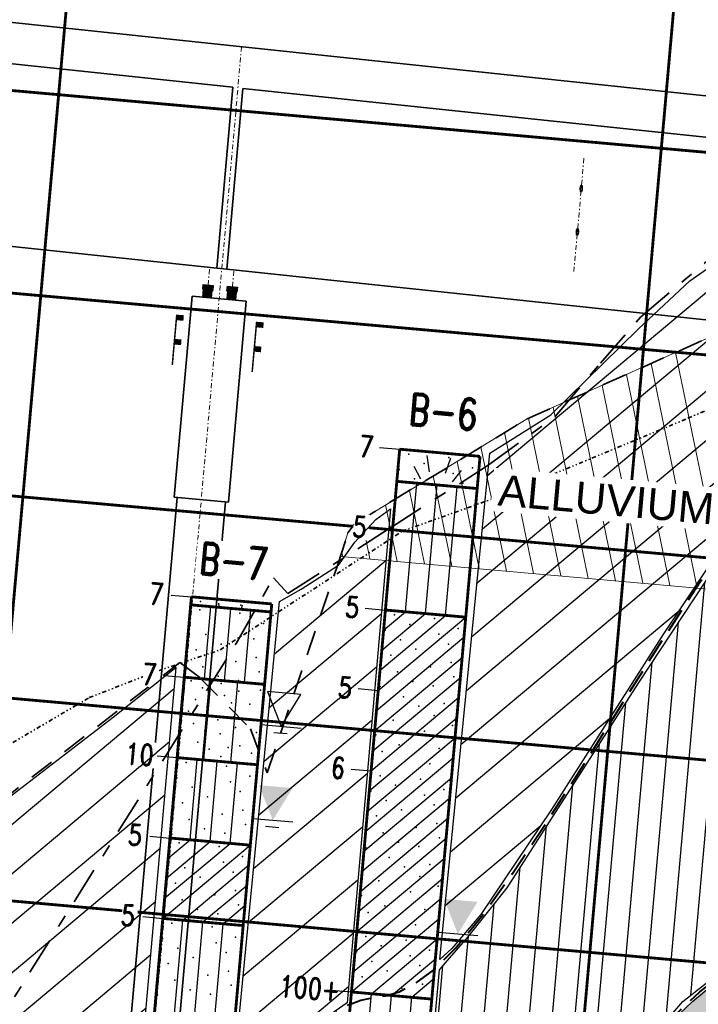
# Model space of a CAD drawing. Header units: feet. Extents: x 1584871 to 2197648, y 451737 to 1226340.
# Tile 25 of 40: x 2196296 to 2196352, y 454104 to 454185. Entities that reach past the tile are written whole.
import ezdxf
from ezdxf.enums import TextEntityAlignment as Align

# ---------------------------------------------------------------- set-up
doc = ezdxf.new("R2010")
doc.units = ezdxf.units.FT
doc.header["$LTSCALE"] = 0.5
doc.header["$MEASUREMENT"] = 0
for name, pattern in [('DASH', [0.12, 0.08, -0.04]), ('DASHED2', [0.375, 0.25, -0.125]), ('DGN Style 2', [6.864988, 4.118993, -2.745995]), ('DGN Style 4', [1.601, 0.8, -0.4, 0.001, -0.4]), ('DGN Style 6', [1.902, 0.7, -0.4, 0.001, -0.4, 0.001, -0.4]), ('DGN Style 7', [13.729977, 6.17849, -2.745995, 2.059497, -2.745995]), ('SOLID', [0])]:
    doc.linetypes.add(name, pattern=pattern)
for name, color, linetype in [('B-3', 55, 'SOLID'), ('B-6', 92, 'SOLID'), ('B-7', 7, 'SOLID')]:
    doc.layers.add(name, color=color, linetype=linetype)
for name, color, linetype, lineweight in [('BR_CENTER LINES', 254, 'DGN Style 4', 13), ('BR_CONCRETE', 91, 'Continuous', 35), ('BR_EXIST_GROUND_CL', 33, 'DGN Style 2', 35), ('BR_EXIST_GROUND_LT', 33, 'DGN Style 6', 35), ('BR_EXIST_GROUND_RT', 33, 'DGN Style 7', 35), ('BR_GRID LINES', 253, 'DASHED2', 25), ('BR_GROUND LINES', 33, 'Continuous', 13), ('BR_PRESTRESSED BEAM', 93, 'Continuous', 35), ('BR_STRUCTURAL STEEL', 11, 'Continuous', 30), ('BR_TABLE LINES', 220, 'Continuous', 20), ('BR_TEXT', 141, 'Continuous', 20), ('strat', 7, 'Continuous', 30)]:
    doc.layers.add(name, color=color, linetype=linetype, lineweight=lineweight)
doc.layers.add('paper', color=1, linetype='Continuous', lineweight=30, plot=False)
doc.styles.add('Arial', font='arial.ttf', dxfattribs={"height": 0.0556})
doc.styles.add('ROMAND', font='romand', dxfattribs={"height": 1})
doc.styles.add('Style-ENGINEERING', font='ENGINEERING.shx')

# ---------------------------------------------------------------- blocks, each defined once
blk = doc.blocks.new('DGRFC_WTLEV2')
at = {"color": 7, "linetype": 'SOLID'}
for points in [[(-0.06, 0), (0.06, 0)], [(-0.02, -0.02), (0.02, -0.02)]]:
    blk.add_lwpolyline(points, dxfattribs=at)
at = {"color": 7}
blk.add_solid([(0, 0), (0.05, 0.1), (0, 0), (-0.05, 0.1)], dxfattribs=at)
blk = doc.blocks.new('DGRFC_WTLEV1')
at = {"color": 7, "linetype": 'SOLID'}
for points in [[(0, 0), (0.05, 0.1), (-0.05, 0.1), (0, 0)], [(-0.06, 0), (0.06, 0)], [(-0.02, -0.02), (0.02, -0.02)]]:
    blk.add_lwpolyline(points, dxfattribs=at)

msp = doc.modelspace()

# ---------------------------------------------------------------- hatches: boundary and pattern name
at = {"layer": 'strat', "lineweight": 25, "transparency": 33554602}
h = msp.add_hatch(dxfattribs=at)
h.set_pattern_fill('ANSI31', color=256, scale=15, angle=39.916700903)
h.set_pattern_definition([(84.9167009, (359759.485, -176921.1593), (-1.8676255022, 0.1661324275), [])])
h.paths.add_polyline_path([(2196330.9840973, 454106.4153474), (2196329.2598665, 454087.801266), (2196332.2254253, 454088.4339465), (2196333.6606845, 454088.8310427), (2196336.3118123, 454089.8634031), (2196339.275437, 454091.4583409), (2196341.8946497, 454093.4094365), (2196343.9686819, 454095.1843433), (2196346.5493537, 454098.3960449), (2196349.1639169, 454101.5222212), (2196351.1068267, 454103.8133164), (2196355.2526712, 454107.0508618), (2196360.0269561, 454110.125395), (2196363.8641549, 454151.8625313), (2196362.8662405, 454151.2569004), (2196361.3881753, 454149.7592255), (2196359.9460823, 454148.3651813), (2196356.6898943, 454144.109983), (2196347.436367, 454130.0921953), (2196336.5604641, 454113.2099278), (2196333.3310974, 454109.1352207), (2196331.6511836, 454107.206068)])

# ---------------------------------------------------------------- linework, layer by layer
at = {"layer": 'B-6'}
for points in [[(2196326.0566522, 454149.570461), (2196327.7167638, 454149.4227877)], [(2196330.185765, 454147.5562633), (2196329.9752495, 454148.8925073)], [(2196331.4929395, 454147.4399851), (2196331.9360112, 454148.71809)], [(2196329.4740387, 454146.9608151), (2196328.9076601, 454147.9993351)], [(2196332.0883876, 454146.7282588), (2196332.8291834, 454147.6505006)], [(2196328.1954892, 454135.994222), (2196329.1405981, 454146.6189359)], [(2196329.8556008, 454135.8465487), (2196330.8007097, 454146.4712627)], [(2196331.5157123, 454135.6988754), (2196332.4608212, 454146.3235894)], [(2196325.4659592, 454142.9300147), (2196327.1260707, 454142.7823415)], [(2196324.8752661, 454136.2895685), (2196326.5353776, 454136.1418952)], [(2196325.9446846, 454129.501449), (2196333.1758238, 454135.5512022)], [(2196326.0923578, 454131.1615606), (2196331.5157123, 454135.6988754)], [(2196326.2400311, 454132.8216721), (2196329.8556007, 454135.8465487)], [(2196326.3877044, 454134.4817837), (2196328.1954892, 454135.994222)], [(2196325.7970113, 454127.8413375), (2196333.0281506, 454133.8910906)], [(2196325.649338, 454126.1812259), (2196332.8804773, 454132.2309791)], [(2196325.5016648, 454124.5211144), (2196332.7328041, 454130.5708675)], [(2196324.284573, 454129.6491223), (2196325.9446846, 454129.501449)], [(2196325.3539915, 454122.8610028), (2196332.5851308, 454128.910756)], [(2196325.2063182, 454121.2008913), (2196332.4374575, 454127.2506444)], [(2196325.058645, 454119.5407797), (2196332.2897843, 454125.5905329)], [(2196324.9109717, 454117.8806682), (2196332.142111, 454123.9304213)], [(2196323.6938799, 454123.008676), (2196325.3539915, 454122.8610028)], [(2196324.7632984, 454116.2205566), (2196331.9944377, 454122.2703098)], [(2196324.6156252, 454114.5604451), (2196331.8467645, 454120.6101982)], [(2196324.4679519, 454112.9003335), (2196331.6990912, 454118.9500867)], [(2196324.3202786, 454111.240222), (2196331.5514179, 454117.2899751)], [(2196324.1726054, 454109.5801104), (2196331.4037447, 454115.6298636)], [(2196324.0249321, 454107.9199989), (2196331.2560714, 454113.969752)], [(2196323.8772588, 454106.2598873), (2196331.1083981, 454112.3096405)], [(2196323.7295855, 454104.5997758), (2196330.9607249, 454110.6495289)], [(2196325.3896969, 454104.4521024), (2196330.8130516, 454108.9894174)], [(2196327.0498085, 454104.3044291), (2196330.6653783, 454107.3293058)], [(2196328.70992, 454104.1567558), (2196330.517705, 454105.6691943)], [(2196322.069474, 454104.7474489), (2196323.7295855, 454104.5997756)], [(2196323.8834297, 454087.5189645), (2196325.3896971, 454104.4521024)], [(2196325.5435413, 454087.3712912), (2196327.0498086, 454104.3044291)], [(2196327.2036529, 454087.2236179), (2196328.7099202, 454104.1567558)]]:
    msp.add_lwpolyline(points, dxfattribs=at)
at = {"layer": 'B-6', "const_width": 0.2333333}
for points in [[(2196327.7167638, 454149.4227877), (2196327.4804866, 454146.7666092)], [(2196327.7167638, 454149.4227877), (2196334.35721, 454148.8320946)], [(2196334.1209328, 454146.1759161), (2196334.35721, 454148.8320946)], [(2196327.4804866, 454146.7666092), (2196326.5353776, 454136.1418952)], [(2196327.4804866, 454146.7666092), (2196334.1209328, 454146.1759161)], [(2196333.1758239, 454135.5512021), (2196334.1209328, 454146.1759161)], [(2196326.5353776, 454136.1418952), (2196323.7295855, 454104.5997756)], [(2196326.5353776, 454136.1418952), (2196333.1758239, 454135.5512021)], [(2196330.3700318, 454104.0090826), (2196333.1758239, 454135.5512021)], [(2196323.7295855, 454104.5997756), (2196322.2233182, 454087.6666377)], [(2196323.7295855, 454104.5997756), (2196330.3700318, 454104.0090826)], [(2196328.8637644, 454087.0759447), (2196330.3700318, 454104.0090826)]]:
    msp.add_lwpolyline(points, dxfattribs=at)
at = {"layer": 'B-6'}
for p in [(2196328.4674816, 454149.0213589), (2196329.7365015, 454148.2391757), (2196331.7877047, 454148.7260124), (2196327.6852983, 454147.752339), (2196333.7207692, 454147.8847599), (2196328.9543183, 454146.9701558), (2196332.131932, 454147.4176393), (2196332.938586, 454146.6157399), (2196327.2860954, 454135.7404665), (2196330.6063185, 454135.4451199), (2196326.5039122, 454134.4714465), (2196328.5551154, 454134.9582832), (2196332.5393831, 454134.6038674), (2196327.7729321, 454133.6892633), (2196330.9505458, 454134.1367468), (2196329.0419521, 454132.9070801), (2196331.7571999, 454133.3348475), (2196326.9907489, 454132.4202434), (2196330.2519027, 454131.4608522), (2196331.958159, 454131.7958371), (2196327.5366549, 454131.0330848), (2196332.1849673, 454130.6195997), (2196326.090427, 454129.8231342), (2196328.8056748, 454130.2509016), (2196330.4814927, 454129.8888724), (2196328.0234916, 454128.9818816), (2196329.2925115, 454128.1996984), (2196331.3833399, 454128.4092061), (2196330.5615315, 454127.4175152), (2196327.182239, 454127.0488171), (2196332.0747073, 454126.6136133), (2196325.7360112, 454125.8388664), (2196329.7793482, 454126.1484952), (2196327.6690757, 454124.9976139), (2196330.9892989, 454124.7022674), (2196326.2819172, 454124.4517079), (2196330.2071156, 454123.4332474), (2196326.1047093, 454122.459574), (2196327.3737292, 454121.6773908), (2196329.4249324, 454122.1642275), (2196325.322526, 454121.1905541), (2196329.7691597, 454120.8558544), (2196331.3579969, 454121.3229749), (2196326.591546, 454120.4083708), (2196330.5758137, 454120.053955), (2196325.8093627, 454119.1393509), (2196327.8605659, 454119.6261876), (2196329.0705165, 454118.1799597), (2196330.7767729, 454118.5149447), (2196326.3552687, 454117.7521923), (2196331.0035811, 454117.3387072), (2196324.9090409, 454116.5422417), (2196327.6242887, 454116.9700091), (2196329.3001065, 454116.6079799), (2196326.8421054, 454115.7009892), (2196328.1111254, 454114.9188059), (2196330.2019537, 454115.1283137), (2196329.3801453, 454114.1366227), (2196326.0008529, 454113.7679246), (2196330.8933211, 454113.3327209), (2196324.554625, 454112.557974), (2196328.5979621, 454112.8676028), (2196326.4876896, 454111.7167214), (2196325.100531, 454111.1708154), (2196329.8079127, 454111.4213749), (2196329.0257295, 454110.152355), (2196324.9233231, 454109.1786816), (2196326.1923431, 454108.3964983), (2196328.2435462, 454108.883335), (2196324.1411399, 454107.9096616), (2196330.1766108, 454108.0420825), (2196325.4101598, 454107.1274784), (2196328.5877735, 454107.5749619), (2196329.3944276, 454106.7730625), (2196326.6791798, 454106.3452951), (2196324.6279766, 454105.8584584), (2196329.5953867, 454105.2340522), (2196325.1738826, 454104.4712999), (2196327.8891304, 454104.8990673), (2196329.8221949, 454104.0578147)]:
    msp.add_point(p, dxfattribs=at)
at = {"layer": 'B-7'}
for points in [[(2196308.8454704, 454137.3808306), (2196310.505582, 454137.2331573)], [(2196311.5750004, 454130.4450378), (2196312.1066242, 454136.4214394)], [(2196312.8183807, 454136.3581259), (2196312.7640677, 454136.7028769)], [(2196313.235112, 454130.2973645), (2196313.7667358, 454136.2737661)], [(2196314.6105169, 454136.1987086), (2196314.6924095, 454136.4349398), (2196314.7248294, 454136.5284596)], [(2196314.8952236, 454130.1496913), (2196315.4268473, 454136.1260929)], [(2196308.2547773, 454130.7403843), (2196309.9148889, 454130.5927111)], [(2196311.5376779, 454123.7553671), (2196312.128371, 454130.3958134)], [(2196313.75116, 454123.5584694), (2196314.341853, 454130.1989157)], [(2196307.6640842, 454124.0999381), (2196309.3241958, 454123.9522648)], [(2196310.3936143, 454117.1641453), (2196310.9843074, 454123.8045916)], [(2196312.0537258, 454117.0164721), (2196312.6444189, 454123.6569183)], [(2196313.7138374, 454116.8687988), (2196314.3045305, 454123.509245)], [(2196307.0733912, 454117.4594919), (2196308.7335027, 454117.3118186)], [(2196308.1428097, 454110.6713724), (2196315.3739489, 454116.7211255)], [(2196308.2904829, 454112.331484), (2196313.7138374, 454116.8687988)], [(2196308.4381562, 454113.9915955), (2196312.0537258, 454117.0164721)], [(2196308.5858295, 454115.6517071), (2196310.3936143, 454117.1641453)], [(2196309.8029212, 454110.5236991), (2196315.2262757, 454115.061014)], [(2196311.4630327, 454110.3760258), (2196315.0786024, 454113.4009025)], [(2196313.1231443, 454110.2283526), (2196314.9309292, 454111.7407909)], [(2196306.4826981, 454110.8190456), (2196308.1428097, 454110.6713724)], [(2196308.1785153, 454092.262472), (2196309.8029212, 454110.5236991)], [(2196309.8386268, 454092.1147987), (2196311.4630328, 454110.3760258)], [(2196311.4987384, 454091.9671254), (2196313.1231443, 454110.2283526)]]:
    msp.add_lwpolyline(points, dxfattribs=at)
at = {"layer": 'B-7', "const_width": 0.2333333}
for points in [[(2196310.505582, 454137.2331573), (2196310.4465126, 454136.5691127)], [(2196310.505582, 454137.2331573), (2196317.1460282, 454136.6424642)], [(2196310.4465126, 454136.5691127), (2196309.9148889, 454130.5927111)], [(2196310.4465126, 454136.5691127), (2196317.0869589, 454135.9784196)], [(2196316.5553351, 454130.002018), (2196317.0869589, 454135.9784196)], [(2196317.0869589, 454135.9784196), (2196317.1460282, 454136.6424642)], [(2196309.9148889, 454130.5927111), (2196309.3241958, 454123.9522648)], [(2196309.9148889, 454130.5927111), (2196316.5553351, 454130.002018)], [(2196315.964642, 454123.3615718), (2196316.5553351, 454130.002018)], [(2196309.3241958, 454123.9522648), (2196308.7335027, 454117.3118186)], [(2196309.3241958, 454123.9522648), (2196315.964642, 454123.3615718)], [(2196315.373949, 454116.7211255), (2196315.964642, 454123.3615718)], [(2196308.7335027, 454117.3118186), (2196308.1428097, 454110.6713724)], [(2196308.7335027, 454117.3118186), (2196315.373949, 454116.7211255)], [(2196314.7832559, 454110.0806793), (2196315.373949, 454116.7211255)], [(2196308.1428097, 454110.6713724), (2196306.5184037, 454092.4101452)], [(2196308.1428097, 454110.6713724), (2196314.7832559, 454110.0806793)], [(2196313.1588499, 454091.8194522), (2196314.7832559, 454110.0806793)]]:
    msp.add_lwpolyline(points, dxfattribs=at)
at = {"layer": 'B-7'}
for p in [(2196311.1972304, 454136.1676839), (2196311.2562997, 454136.8317285), (2196314.5765228, 454136.536382), (2196312.4662504, 454135.3855007), (2196314.5174535, 454135.8723374), (2196310.4150472, 454134.898664), (2196314.8616808, 454134.5639643), (2196316.4505181, 454135.0310848), (2196311.6840671, 454134.1164807), (2196315.6683349, 454133.7620649), (2196310.9018839, 454132.8474608), (2196312.9530871, 454133.3342975), (2196315.869294, 454132.2230546), (2196311.4477899, 454131.4603023), (2196314.1630377, 454131.8880696), (2196312.7168098, 454130.678119), (2196316.0961023, 454131.0468171), (2196310.4779272, 454130.2916395), (2196311.4296922, 454129.7050021), (2196312.9680945, 454130.0701296), (2196314.3926277, 454130.3160898), (2196309.8912898, 454129.3398745), (2196310.8430547, 454128.7532371), (2196313.226265, 454129.0888498), (2196314.417893, 454129.4391902), (2196316.2281802, 454129.5291454), (2196311.7948197, 454128.1665997), (2196313.8312555, 454128.4874252), (2196315.3253559, 454128.3545193), (2196310.2564173, 454127.8014722), (2196313.9819749, 454127.3331675), (2196316.2328189, 454127.2698484), (2196310.6658468, 454126.7611033), (2196312.7022827, 454127.0819288), (2196314.1520811, 454126.4509894), (2196309.5811759, 454125.8536403), (2196311.6176118, 454126.1744658), (2196312.8744752, 454125.9029439), (2196315.8934345, 454126.0222852), (2196311.0309743, 454125.2227009), (2196313.5508606, 454124.7931942), (2196314.5172086, 454124.912587), (2196311.9827393, 454124.6360634), (2196312.9345042, 454124.049426), (2196315.4689736, 454124.3259496), (2196310.0749136, 454123.5508361), (2196313.3951367, 454123.2554895), (2196309.2927303, 454122.2818161), (2196311.3439335, 454122.7686528), (2196315.3282013, 454122.414237), (2196310.5617503, 454121.4996329), (2196313.739364, 454121.9471165), (2196311.8307702, 454120.7174497), (2196314.546018, 454121.1452171), (2196309.779567, 454120.230613), (2196313.0407209, 454119.2712218), (2196314.7469772, 454119.6062067), (2196310.3254731, 454118.8434544), (2196314.9737854, 454118.4299693), (2196308.8792452, 454117.6335038), (2196311.594493, 454118.0612712), (2196313.2703109, 454117.699242), (2196309.4842205, 454116.9103899), (2196312.8044436, 454116.6150433), (2196310.7532404, 454116.1282066), (2196314.7375082, 454115.7737908), (2196308.7020373, 454115.6413699), (2196313.1486709, 454115.3066702), (2196309.9710572, 454114.8591867), (2196313.9553249, 454114.5047708), (2196309.188874, 454113.5901667), (2196311.2400771, 454114.0770034), (2196312.4500278, 454112.6307756), (2196314.1562841, 454112.9657605), (2196309.73478, 454112.2030082), (2196314.3830923, 454111.789523), (2196308.2885521, 454110.9930576), (2196311.0037999, 454111.4208249), (2196312.6796178, 454111.0587958), (2196308.8935274, 454110.2699436), (2196310.1625474, 454109.4877604), (2196312.2137505, 454109.9745971), (2196308.1113442, 454109.0009237), (2196312.5579778, 454108.666224), (2196314.1468151, 454109.1333445), (2196309.3803641, 454108.2187404), (2196313.3646319, 454107.8643246), (2196308.5981809, 454106.9497205), (2196310.6493841, 454107.4365572), (2196311.8593347, 454105.9903293), (2196313.565591, 454106.3253143), (2196309.1440869, 454105.562562), (2196313.7923993, 454105.1490768), (2196307.697859, 454104.3526113), (2196310.4131068, 454104.7803787), (2196312.0889247, 454104.4183495)]:
    msp.add_point(p, dxfattribs=at)
at = {"layer": 'BR_CENTER LINES'}
for p, q in [((2196314.6494463, 454182.6585023), (2196302.0157319, 454040.6329656)), ((2196342.9449367, 454173.4512663), (2196342.108105, 454164.0437816)), ((2196311.8953239, 454162.9834197), (2196312.0214237, 454164.4010069)), ((2196313.8906534, 454162.8421363), (2196314.016716, 454164.2593054))]:
    msp.add_line(p, q, dxfattribs=at)
at = {"layer": 'BR_CONCRETE'}
for p, q in [((2196400.1842037, 454173.6108658), (2196081.915339, 454207.2764899)), ((2196313.9335304, 454179.3129012), (2196208.341204, 454190.4821734)), ((2196313.9335304, 454179.3129012), (2196312.6044545, 454164.371712)), ((2196314.7623556, 454179.2252303), (2196313.4332797, 454164.2840411)), ((2196369.3819341, 454173.4477183), (2196314.7623556, 454179.2252303)), ((2196312.6044545, 454164.371712), (2196313.4332797, 454164.2840411)), ((2196310.5579445, 454162.056605), (2196309.0812119, 454145.4554911)), ((2196315.0402457, 454161.6578872), (2196310.5579445, 454162.056605)), ((2196315.0402457, 454161.6578872), (2196313.5635131, 454145.0567733)), ((2196309.3302287, 454145.4333401), (2196300.7090745, 454048.5161545)), ((2196313.3144964, 454145.0789243), (2196304.6933423, 454048.1617386)), ((2196313.5635131, 454145.0567733), (2196309.0812119, 454145.4554911))]:
    msp.add_line(p, q, dxfattribs=at)
at = {"layer": 'BR_EXIST_GROUND_CL'}
for p, q in [((2196338.2386052, 454151.9291285), (2196357.4413088, 454160.5014299)), ((2196323.9503567, 454143.227431), (2196338.2386052, 454151.9291285)), ((2196323.4445756, 454142.5199577), (2196323.7062093, 454142.8872944)), ((2196323.7062093, 454142.8872944), (2196323.9503567, 454143.227431)), ((2196322.6082026, 454139.9004115), (2196323.4445756, 454142.5199577)), ((2196316.7521443, 454122.7046447), (2196322.6082026, 454139.9004115)), ((2196294.5935167, 454120.2260414), (2196309.5484586, 454131.8045777)), ((2196309.5484586, 454131.8045777), (2196311.1984794, 454130.5522673)), ((2196311.1984794, 454130.5522673), (2196315.3882194, 454126.3393636)), ((2196315.3882194, 454126.3393636), (2196316.7521443, 454122.7046447))]:
    msp.add_line(p, q, dxfattribs=at)
at = {"layer": 'BR_EXIST_GROUND_LT'}
for p, q in [((2196351.5276658, 454151.9750507), (2196357.0233843, 454154.3477662)), ((2196336.1683153, 454145.6034545), (2196351.5276658, 454151.9750507)), ((2196327.918096, 454142.6424943), (2196336.1683153, 454145.6034545)), ((2196312.8892805, 454132.8499661), (2196327.918096, 454142.6424943)), ((2196307.7479524, 454131.1203847), (2196312.8892805, 454132.8499661)), ((2196302.0695506, 454128.9079379), (2196307.7479524, 454131.1203847)), ((2196290.7945146, 454122.2872219), (2196302.0695506, 454128.9079379))]:
    msp.add_line(p, q, dxfattribs=at)
at = {"layer": 'BR_EXIST_GROUND_RT'}
for p, q in [((2196347.6234648, 454160.3372565), (2196353.2902257, 454165.118057)), ((2196344.3231693, 454156.5399533), (2196347.6234648, 454160.3372565)), ((2196340.5669134, 454152.1290743), (2196344.3231693, 454156.5399533)), ((2196335.0364697, 454148.090768), (2196340.5669134, 454152.1290743)), ((2196326.8654537, 454142.8860337), (2196335.0364697, 454148.090768)), ((2196318.4765386, 454137.493013), (2196326.8654537, 454142.8860337)), ((2196314.2014734, 454133.3717749), (2196317.2787, 454138.8082111)), ((2196317.2787, 454138.8082111), (2196318.4765386, 454137.493013)), ((2196289.8549895, 454094.5947192), (2196314.2014734, 454133.3717749))]:
    msp.add_line(p, q, dxfattribs=at)
at = {"layer": 'BR_GRID LINES'}
msp.add_line((2196072.8013514, 454198.8704506), (2196408.1433673, 454169.0404964), dxfattribs=at)
at = {"layer": 'BR_GRID LINES', "ltscale": 0.052083, "const_width": 0.2333333}
for points in [[(2195602.2866293, 454240.7245337), (2196448.9435236, 454165.4111666)], [(2195600.8098966, 454224.1234181), (2196447.4667909, 454148.810051)], [(2195599.3316872, 454207.5057014), (2196445.9885815, 454132.1923343)], [(2196281.8126912, 453979.4883738), (2196301.0102161, 454195.3028763)], [(2195597.8564312, 454190.9211869), (2196444.5133255, 454115.6078198)], [(2196331.6160379, 453975.0581758), (2196350.8135629, 454190.8726783)], [(2195596.3796985, 454174.3200714), (2196443.0365929, 454099.0067043)]]:
    msp.add_lwpolyline(points, dxfattribs=at)
at = {"layer": 'BR_GROUND LINES'}
msp.add_line((2196354.1624589, 454137.7877314), (2196322.8376601, 454140.574192), dxfattribs=at)
at = {"layer": 'BR_PRESTRESSED BEAM'}
for p, q in [((2196312.6044545, 454164.371712), (2196207.0121281, 454175.5409841)), ((2196368.0528582, 454158.506529), (2196313.4332797, 454164.2840411))]:
    msp.add_line(p, q, dxfattribs=at)
for centre, ratio, start_param in [((2196342.723417, 454170.9609885), 0.3000000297, 4.7123889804), ((2196342.4034583, 454167.3640805), 0.3000000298, 4.7123889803)]:
    msp.add_ellipse(centre, major_axis=(0.0246122, 0.2766852), ratio=ratio, start_param=start_param, end_param=10.9955742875, dxfattribs=at)
at = {"layer": 'BR_STRUCTURAL STEEL'}
for p, q in [((2196311.4433777, 454162.6053102), (2196311.480296, 454163.020338)), ((2196311.480296, 454163.020338), (2196311.8953239, 454162.9834197)), ((2196311.480296, 454163.020338), (2196312.3103518, 454162.9465014)), ((2196311.8953239, 454162.9834197), (2196312.3103518, 454162.9465014)), ((2196312.3103518, 454162.9465014), (2196312.2734335, 454162.5314735)), ((2196313.4387072, 454162.4640267), (2196313.4756255, 454162.8790546)), ((2196313.4756255, 454162.8790546), (2196313.8906534, 454162.8421363)), ((2196313.4756255, 454162.8790546), (2196314.3056813, 454162.8052179)), ((2196312.2734335, 454162.5314735), (2196311.4433777, 454162.6053102)), ((2196311.8584056, 454162.5683919), (2196312.2734335, 454162.5314735)), ((2196314.268763, 454162.3901901), (2196313.4387072, 454162.4640267)), ((2196313.8537351, 454162.4271084), (2196314.268763, 454162.3901901)), ((2196313.8906534, 454162.8421363), (2196314.3056813, 454162.8052179)), ((2196314.3056813, 454162.8052179), (2196314.268763, 454162.3901901))]:
    msp.add_line(p, q, dxfattribs=at)
for points in [[(2196311.480296, 454163.020338), (2196312.3103518, 454162.9465014), (2196311.4433777, 454162.6053102), (2196312.2734335, 454162.5314735)], [(2196313.4756255, 454162.8790546), (2196314.3056813, 454162.8052179), (2196313.4387072, 454162.4640267), (2196314.268763, 454162.3901901)]]:
    msp.add_solid(points, dxfattribs=at)
at = {"layer": 'BR_TABLE LINES'}
for p, q in [((2196311.429503, 454161.9790766), (2196311.4848805, 454162.6016183)), ((2196311.4848805, 454162.6016183), (2196312.2319307, 454162.5351654)), ((2196312.2319307, 454162.5351654), (2196312.1765532, 454161.9126236)), ((2196313.4248325, 454161.8377931), (2196313.48021, 454162.4603349)), ((2196313.48021, 454162.4603349), (2196314.2272602, 454162.3938819)), ((2196314.2272602, 454162.3938819), (2196314.1718827, 454161.7713402)), ((2196312.1765532, 454161.9126236), (2196311.429503, 454161.9790766)), ((2196314.1718827, 454161.7713402), (2196313.4248325, 454161.8377931)), ((2196338.2386052, 454151.9291285), (2196357.4413088, 454160.5014299)), ((2196350.5197127, 454157.4115521), (2196354.4674536, 454138.2067964)), ((2196348.493058, 454156.5068308), (2196352.30704, 454137.952778)), ((2196346.4664033, 454155.6021095), (2196350.0531978, 454138.1532659)), ((2196344.4397485, 454154.6973881), (2196347.7993556, 454138.3537537)), ((2196342.4130938, 454153.7926668), (2196345.5455134, 454138.5542416)), ((2196340.3864391, 454152.8879455), (2196343.2916712, 454138.7547295)), ((2196323.9503567, 454143.227431), (2196338.2386052, 454151.9291285)), ((2196338.3597843, 454151.9832242), (2196341.037829, 454138.9552174)), ((2196336.3897323, 454150.803145), (2196338.7839869, 454139.1557053)), ((2196334.42328, 454149.6055543), (2196336.5301447, 454139.3561931)), ((2196332.4568276, 454148.4079636), (2196334.2763025, 454139.556681)), ((2196330.4903753, 454147.2103729), (2196332.0224603, 454139.7571689)), ((2196328.523923, 454146.0127822), (2196329.7686181, 454139.9576568)), ((2196326.5574706, 454144.8151915), (2196327.5147759, 454140.1581446)), ((2196324.5910183, 454143.6176008), (2196325.2609337, 454140.3586325)), ((2196323.4445756, 454142.5199577), (2196323.9503567, 454143.227431)), ((2196322.8376601, 454140.574192), (2196323.4445756, 454142.5199577)), ((2196354.1624589, 454137.7877314), (2196322.8376601, 454140.574192)), ((2196322.9379197, 454140.8956236), (2196323.0070915, 454140.5591204))]:
    msp.add_line(p, q, dxfattribs=at)
for points in [[(2196311.4848805, 454162.6016183), (2196312.2319307, 454162.5351654), (2196311.429503, 454161.9790766), (2196312.1765532, 454161.9126236)], [(2196313.48021, 454162.4603349), (2196314.2272602, 454162.3938819), (2196313.4248325, 454161.8377931), (2196314.1718827, 454161.7713402)]]:
    msp.add_solid(points, dxfattribs=at)
at = {"layer": 'paper'}
for points in [[(2196335.1772574, 454149.0976494), (2196340.2144891, 454152.2607411), (2196347.4315391, 454159.3243802), (2196351.7034938, 454163.3325956), (2196354.3529918, 454165.2028808), (2196357.3594633, 454166.0174912), (2196361.1753066, 454166.1454604), (2196364.7164796, 454165.7124912), (2196363.7584112, 454152.1442211), (2196361.9681551, 454150.9356403), (2196360.1254136, 454149.089703), (2196355.4156792, 454143.0044796), (2196349.5141532, 454134.1669415), (2196340.2743097, 454119.6743105), (2196334.4172152, 454110.9987809), (2196332.0221053, 454108.175112), (2196331.0246413, 454107.2882677)], [(2196330.9840973, 454106.4153474), (2196329.2598665, 454087.801266), (2196332.2254253, 454088.4339465), (2196333.6606845, 454088.8310427), (2196336.3118123, 454089.8634031), (2196339.275437, 454091.4583409), (2196341.8946497, 454093.4094365), (2196343.9686819, 454095.1843433), (2196346.5493537, 454098.3960449), (2196349.1639169, 454101.5222212), (2196351.1068267, 454103.8133164), (2196355.2526712, 454107.0508618), (2196360.0269561, 454110.125395), (2196363.8641549, 454151.8625313), (2196362.8662405, 454151.2569004), (2196361.3881753, 454149.7592255), (2196359.9460823, 454148.3651813), (2196356.6898943, 454144.109983), (2196347.436367, 454130.0921953), (2196336.5604641, 454113.2099278), (2196333.3310974, 454109.1352207), (2196331.6511836, 454107.206068)]]:
    msp.add_lwpolyline(points, close=True, dxfattribs=at)
msp.add_lwpolyline([(2196350.7995695, 454102.7549303), (2196351.9224763, 454103.8026473), (2196353.5879178, 454105.228004), (2196356.2128474, 454107.1973359), (2196358.10721, 454108.4632157), (2196360.1017471, 454109.7799497), (2196357.2804012, 454079.2298126)], dxfattribs=at)

# ---------------------------------------------------------------- block references
at = {"layer": 'B-6', "xscale": 27.77777777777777, "yscale": 27.77777777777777, "zscale": 33.33333333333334, "rotation": 354.9167009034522}
msp.add_blockref('DGRFC_WTLEV2', (2196332.5223876, 454109.3951145), dxfattribs=at)
at = {"layer": 'B-7', "xscale": 27.77777777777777, "yscale": 27.77777777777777, "zscale": 33.33333333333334, "rotation": 354.9167009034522}
for name, p in [('DGRFC_WTLEV1', (2196317.9201001, 454126.5341216)), ('DGRFC_WTLEV2', (2196317.2309582, 454118.7869343))]:
    msp.add_blockref(name, p, dxfattribs=at)

# ---------------------------------------------------------------- texts
at = {"layer": 'B-3', "style": 'ROMAND', "width": 0.78}
msp.add_text('B-6', height=2.635, rotation=354.916700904, dxfattribs=at).set_placement((2196331.2201516, 454151.1865402), align=Align.CENTER)
at = {"layer": 'B-6', "insert": (2196322.8471947, 454105.5652563), "char_height": 1.767, "width": 4.946968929, "attachment_point": 3, "rotation": 354.916700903, "style": 'ROMAND'}
msp.add_mtext('\\W0.7800;100+', dxfattribs=at)
at = {"layer": 'BR_TEXT', "style": 'Style-ENGINEERING', "width": 0.24}
for p in [(2196309.1241877, 454160.5509476), (2196315.7239116, 454159.9638769)]:
    msp.add_text('F', height=4.1666662, rotation=354.916700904, dxfattribs=at).set_placement(p, align=Align.TOP_LEFT)

# ---------------------------------------------------------------- next in the draw order: texts
at = {"layer": 'B-3', "insert": (2196314.1306285, 454141.4919471), "char_height": 2.635, "width": 5.704925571, "attachment_point": 2, "rotation": 354.916700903, "style": 'ROMAND', "bg_fill": 3, "box_fill_scale": 1.1, "bg_fill_color": 256, "bg_fill_transparency": 0}
msp.add_mtext('\\W0.7800;B-7', dxfattribs=at)
at = {"layer": 'B-6', "char_height": 1.767, "width": 0.9234342, "attachment_point": 3, "rotation": 354.916700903, "style": 'ROMAND', "bg_fill": 3, "box_fill_scale": 1.1, "bg_fill_color": 256, "bg_fill_transparency": 0}
for s, insert in [('\\W0.7800;7', (2196325.6543012, 454150.4932402)), ('\\W0.7800;5', (2196325.0737763, 454143.8518895)), ('\\W0.7800;5', (2196324.472915, 454137.2123477)), ('\\W0.7800;5', (2196323.8822219, 454130.5719015)), ('\\W0.7800;6', (2196323.2915289, 454123.9314553))]:
    msp.add_mtext(s, dxfattribs=dict(at, insert=insert))
at = {"layer": 'B-7', "char_height": 1.767, "width": 0.9234342, "attachment_point": 3, "rotation": 354.916700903, "style": 'ROMAND', "bg_fill": 3, "box_fill_scale": 1.1, "bg_fill_color": 256, "bg_fill_transparency": 0}
for s, insert in [('\\W0.7800;7', (2196308.2966982, 454138.3166345)), ('\\W0.7800;7', (2196307.7060051, 454131.6761883)), ('\\W0.7800;10', (2196307.4840844, 454125.0029384)), ('\\W0.7800;5', (2196306.5246189, 454118.3952958)), ('\\W0.7800;5', (2196305.9339259, 454111.7548496))]:
    msp.add_mtext(s, dxfattribs=dict(at, insert=insert))

# ---------------------------------------------------------------- next in the draw order: hatches: boundary and pattern name
at = {"layer": 'strat', "lineweight": 25, "transparency": 33554602}
h = msp.add_hatch(dxfattribs=at)
h.set_pattern_fill('ANSI31', color=256, scale=25, angle=-5.083299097)
h.set_pattern_definition([(39.9167009, (359759.485, -176921.1593), (-2.005228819, 2.3968067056), [])])
h.paths.add_polyline_path([(2196011.6526673, 454149.710676), (2196012.9445151, 454144.3550149), (2196009.0898646, 454136.9821812), (2196010.7991204, 454127.3111354), (2196007.2709377, 454120.8332724), (2196039.5008834, 454117.3272675), (2196042.1515363, 454146.9329415)])
h.paths.add_polyline_path([(2196049.2153849, 454146.3969634), (2196046.6592749, 454116.4772972), (2196050.4382772, 454115.8368154), (2196055.4157953, 454114.761914), (2196066.121248, 454112.0227499), (2196068.9055412, 454111.2921287), (2196072.7359519, 454110.3446158), (2196075.061929, 454109.7538346), (2196078.0975141, 454143.8277749), (2196073.5868576, 454144.1777333), (2196073.2399327, 454140.710068), (2196066.1585069, 454141.3784302), (2196066.4684019, 454144.8622035)])
h.paths.add_polyline_path([(2196085.1628467, 454143.3255479), (2196082.1392807, 454109.0182085), (2196083.7547878, 454109.0691527), (2196086.4188928, 454109.2657285), (2196090.0189876, 454109.4801475), (2196093.5408429, 454148.4573879)])
h.paths.add_polyline_path([(2196187.9173371, 454098.1045178), (2196190.9367424, 454141.5161483), (2196187.6293851, 454142.0298282), (2196180.1713522, 454144.1080308), (2196172.2531782, 454144.4844486), (2196163.9617579, 454144.8145167), (2196153.4123858, 454145.3774797), (2196138.9228664, 454146.5317728), (2196125.649249, 454146.7555826), (2196117.1224583, 454147.7154411), (2196100.8880562, 454149.9845824), (2196097.1695536, 454109.1532918), (2196119.3812614, 454107.6366491), (2196142.7730326, 454105.9242445), (2196160.6841883, 454104.4949076), (2196168.2755347, 454103.6852264), (2196171.6542355, 454103.1918064), (2196174.1729621, 454102.6483309), (2196176.9641025, 454101.8144355), (2196180.3922126, 454100.5438634), (2196183.61921, 454099.3241117), (2196185.4278749, 454098.7685399), (2196186.8914079, 454098.3469056)])
h.paths.add_polyline_path([(2196212.3880693, 454138.5512593), (2196211.1771208, 454132.5128888), (2196207.0709942, 454087.80528), (2196209.9089921, 454087.534351), (2196217.6146313, 454087.3984376), (2196230.3070389, 454087.6598995), (2196243.3892747, 454088.1189511), (2196266.2696618, 454089.6372832), (2196287.1258192, 454090.9271641), (2196300.0990455, 454091.9821222), (2196305.796564, 454092.3726987), (2196309.2324464, 454131.3997754), (2196304.0497215, 454127.2576834), (2196294.7264745, 454120.1013174), (2196292.8266374, 454119.9215916), (2196286.3655744, 454093.6396237), (2196240.2933461, 454096.6173585), (2196236.4149587, 454096.905791), (2196230.6431809, 454129.277069), (2196225.7104195, 454139.3728538), (2196215.1851016, 454138.6520016), (2196213.1445554, 454138.2049526)])
h.paths.add_polyline_path([(2196313.6762469, 454094.5248803), (2196317.7922956, 454136.8451127), (2196319.5674806, 454137.8609941), (2196322.6679274, 454139.8362734), (2196324.0065158, 454141.7425127), (2196325.7527437, 454143.6255589), (2196326.9492864, 454144.5054384), (2196323.3671697, 454103.7056395), (2196322.3728038, 454103.0152521), (2196320.7696557, 454101.6604768), (2196318.3686067, 454099.1680387), (2196315.6770024, 454096.2818455), (2196314.2020877, 454094.7427811), (2196313.8519893, 454094.4790092)])
h.paths.add_polyline_path([(2196335.1772574, 454149.0976494), (2196340.2144891, 454152.2607411), (2196347.4315391, 454159.3243802), (2196351.7034938, 454163.3325956), (2196354.3529918, 454165.2028808), (2196357.3594633, 454166.0174912), (2196361.1753066, 454166.1454604), (2196364.7164796, 454165.7124912), (2196363.7584112, 454152.1442211), (2196361.9681551, 454150.9356403), (2196360.1254136, 454149.089703), (2196355.4156792, 454143.0044796), (2196349.5141532, 454134.1669415), (2196340.2743097, 454119.6743105), (2196334.4172152, 454110.9987809), (2196332.0221053, 454108.175112), (2196331.0246413, 454107.2882677)])
at = {"layer": 'strat', "lineweight": 25, "transparency": 33554559}
h = msp.add_hatch(dxfattribs=at)
h.set_pattern_fill('AR-PARQ1', color=256, scale=0.65, angle=39.916700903)
h.set_pattern_definition([(129.9167009, (359759.485, -176921.159), (-10.98748067, 0.977378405), [7.8, -7.8]), (129.9167009, (359760.482, -176920.325), (-10.98748067, 0.977378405), [7.8, -7.8]), (129.9167009, (359761.479, -176919.491), (-10.98748067, 0.977378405), [7.8, -7.8]), (129.9167009, (359762.476, -176918.657), (-10.98748067, 0.977378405), [7.8, -7.8]), (129.9167009, (359763.473, -176917.823), (-10.98748067, 0.977378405), [7.8, -7.8]), (129.9167009, (359764.47, -176916.9885), (-10.98748067, 0.977378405), [7.8, -7.8]), (129.9167009, (359765.4674, -176916.154), (-10.98748067, 0.977378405), [7.8, -7.8]), (39.9167009, (359754.48, -176915.177), (10.98748067, -0.977378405), [7.8, -7.8]), (39.9167009, (359753.646, -176914.18), (10.98748067, -0.977378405), [7.8, -7.8]), (39.9167009, (359752.8116, -176913.183), (10.98748067, -0.977378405), [7.8, -7.8]), (39.9167009, (359751.9774, -176912.186), (10.98748067, -0.977378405), [7.8, -7.8]), (39.9167009, (359751.143, -176911.189), (10.98748067, -0.977378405), [7.8, -7.8]), (39.9167009, (359750.309, -176910.1916), (10.98748067, -0.977378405), [7.8, -7.8]), (39.9167009, (359749.475, -176909.1945), (10.98748067, -0.977378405), [7.8, -7.8])])
h.paths.add_polyline_path([(2196007.3467682, 454120.484255), (2196030.1333883, 454118.0060491), (2196039.6101074, 454116.9336751), (2196046.7212687, 454116.1700482), (2196050.6812537, 454115.5545004), (2196055.9528129, 454114.3562769), (2196065.0859386, 454112.0435734), (2196072.5035993, 454110.1932023), (2196075.0262406, 454109.554346), (2196071.7049104, 454074.440159), (2196079.1727094, 454073.9124433), (2196082.1450645, 454108.6342873), (2196083.3770219, 454106.1958505), (2196086.0715767, 454103.5807654), (2196089.1850214, 454101.8455591), (2196086.2295054, 454068.2525366), (2196093.8261691, 454067.528233), (2196096.7158896, 454100.0772166), (2196096.7431281, 454100.5357453), (2196099.5734398, 454099.7956713), (2196104.316103, 454098.3927852), (2196108.6566923, 454097.3060766), (2196113.6049082, 454096.073739), (2196116.1325799, 454095.4585903), (2196119.9478637, 454094.8111728), (2196123.4698526, 454094.3854599), (2196130.7827166, 454093.69712), (2196140.3992306, 454092.8636904), (2196149.4952713, 454092.2831082), (2196154.5409053, 454091.8650768), (2196161.3887699, 454091.0767136), (2196165.8309648, 454090.6183819), (2196169.6764195, 454090.0869602), (2196173.5397349, 454089.4519449), (2196177.1913545, 454088.6833506), (2196179.76999, 454088.0714153), (2196181.6415274, 454087.5988826), (2196182.9841844, 454087.2040024), (2196186.7724765, 454085.7346425), (2196181.0299881, 454022.1118598), (2196188.6986087, 454021.5484116), (2196188.9573271, 454017.9125612), (2196188.5314534, 454011.393606), (2196187.5871218, 454002.9426883), (2196193.2742724, 454001.9234182), (2196199.4172282, 454001.697839), (2196205.4937114, 454071.0440945), (2196211.97065, 454071.2331719), (2196221.3775175, 454071.854547), (2196233.4993818, 454072.9001484), (2196243.8398772, 454073.8996919), (2196258.6367311, 454075.4535316), (2196271.8678818, 454077.4123517), (2196287.9506045, 454081.1931672), (2196294.3943406, 454083.0946535), (2196298.729992, 454084.3303248), (2196303.7319538, 454085.3787369), (2196305.7572192, 454085.864508), (2196299.3919318, 454020.5826539), (2196307.7811475, 454019.9474861), (2196313.0402568, 454086.6805969), (2196315.8477077, 454086.9907845), (2196318.9050163, 454087.1704933), (2196320.821737, 454087.1841787), (2196321.880405, 454087.2824206), (2196315.6745973, 454017.9475928), (2196323.0261471, 454017.3220157), (2196329.2336596, 454087.5136356), (2196331.1028588, 454087.7927068), (2196334.0234112, 454088.5387994), (2196336.4486195, 454089.4752563), (2196337.8889717, 454090.1390777), (2196340.1785598, 454091.6479642), (2196342.0299078, 454092.9932721), (2196343.6818074, 454094.3747491), (2196345.564941, 454096.2974575), (2196348.3486507, 454099.8769432), (2196349.4455485, 454101.242843), (2196350.7995695, 454102.7549303), (2196351.9224763, 454103.8026473), (2196353.5879178, 454105.228004), (2196356.2128474, 454107.1973359), (2196358.10721, 454108.4632157), (2196360.1017471, 454109.7799497), (2196357.2804012, 454079.2298126), (2196364.6081163, 454078.5680023), (2196367.8215502, 454113.752708), (2196368.1420693, 454114.0889345), (2196371.9376721, 454116.3879428), (2196375.8026233, 454118.3948845), (2196378.4420994, 454119.8437296), (2196367.5224, 453998.3097374), (2196375.0228817, 453997.7452314), (2196385.848398, 454120.2988605), (2196386.5609107, 454119.9888752), (2196387.6265086, 454119.257052), (2196388.1264339, 454118.6371796), (2196389.1865483, 454116.9194515), (2196391.3193557, 454110.0103345), (2196393.4615686, 454103.0184291), (2196395.6425059, 454098.254775), (2196399.3950264, 454091.4384548), (2196402.8276623, 454086.4040497), (2196405.9115073, 454082.7205727), (2196410.2029814, 454077.0265073), (2196401.6882306, 454061.9295593), (2196406.2334168, 454024.5062347), (2196394.1391948, 453997.4436442), (2196375.8193284, 453996.2251351), (2196366.1785957, 453997.5005763), (2196353.54461, 454012.2823438), (2196340.8058287, 454018.1039142), (2196323.8556545, 454016.7264824), (2196315.5916596, 454017.6113141), (2196307.9247938, 454019.5537272), (2196297.9433409, 454020.4512675), (2196263.3167095, 454028.8828891), (2196224.5790708, 454021.2972295), (2196200.2465452, 454000.948363), (2196191.6298567, 454000.4579775), (2196182.5102913, 454003.8372986), (2196180.9593795, 454021.352229), (2196166.2377799, 454036.5368134), (2196146.9275707, 454060.9561424), (2196125.5449726, 454069.5456492), (2196094.4064843, 454067.0116979), (2196085.818817, 454068.1568895), (2196078.9387635, 454073.2954702), (2196071.2255002, 454073.9704694), (2196039.6852113, 454081.7023093), (2196025.6984963, 454090.9394117), (2196007.1281737, 454093.9321949), (2196010.7514095, 454105.474102)])

# ---------------------------------------------------------------- next in the draw order: linework, layer by layer
at = {"layer": 'paper'}
for points in [[(2196313.6762469, 454094.5248803), (2196317.7922956, 454136.8451127), (2196319.5674806, 454137.8609941), (2196322.6679274, 454139.8362734), (2196324.0065158, 454141.7425127), (2196325.7527437, 454143.6255589), (2196326.9492864, 454144.5054384), (2196323.3671697, 454103.7056395), (2196322.3728038, 454103.0152521), (2196320.7696557, 454101.6604768), (2196318.3686067, 454099.1680387), (2196315.6770024, 454096.2818455), (2196314.2020877, 454094.7427811), (2196313.8519893, 454094.4790092)], [(2196212.3880693, 454138.5512593), (2196211.1771208, 454132.5128888), (2196207.0709942, 454087.80528), (2196209.9089921, 454087.534351), (2196217.6146313, 454087.3984376), (2196230.3070389, 454087.6598995), (2196243.3892747, 454088.1189511), (2196266.2696618, 454089.6372832), (2196287.1258192, 454090.9271641), (2196300.0990455, 454091.9821222), (2196305.796564, 454092.3726987), (2196309.2324464, 454131.3997754), (2196304.0497215, 454127.2576834), (2196294.7264745, 454120.1013174), (2196292.8266374, 454119.9215916), (2196286.3655744, 454093.6396237), (2196240.2933461, 454096.6173585), (2196236.4149587, 454096.905791), (2196230.6431809, 454129.277069), (2196225.7104195, 454139.3728538), (2196215.1851016, 454138.6520016), (2196213.1445554, 454138.2049526)]]:
    msp.add_lwpolyline(points, close=True, dxfattribs=at)
at = {"layer": 'strat', "linetype": 'DASH', "lineweight": 40, "ltscale": 50, "flags": 128}
for points in [[(2196007.1981379, 454120.7171379), (2196012.1328798, 454120.1967057), (2196016.6469406, 454119.7148152), (2196020.7585139, 454119.2710282), (2196024.4857934, 454118.8649064), (2196027.8469727, 454118.4960114), (2196030.8602456, 454118.163905), (2196033.5438057, 454117.8681489), (2196035.9158466, 454117.6083048), (2196037.9980318, 454117.3828759), (2196039.8259044, 454117.1861319), (2196041.4384772, 454117.0112839), (2196042.874763, 454116.8515431), (2196044.1737746, 454116.7001207), (2196045.3745248, 454116.5502277), (2196046.5160266, 454116.3950753), (2196047.6372926, 454116.2278748), (2196048.7731403, 454116.0423977), (2196049.9416047, 454115.8346582), (2196051.1565254, 454115.6012306), (2196052.4317419, 454115.3386894), (2196053.7810938, 454115.0436093), (2196055.2184206, 454114.7125647), (2196056.757562, 454114.3421301), (2196058.4123574, 454113.92888), (2196060.1882301, 454113.4722714), (2196062.0569377, 454112.9832916), (2196063.9818212, 454112.47581), (2196065.926222, 454111.9636965), (2196067.8534812, 454111.4608206), (2196069.72694, 454110.981052), (2196071.5099396, 454110.5382604), (2196073.1658212, 454110.1463154), (2196074.6676333, 454109.8160356), (2196076.0272532, 454109.5460349), (2196077.2662656, 454109.3318763), (2196078.4062552, 454109.1691227), (2196079.4688067, 454109.0533369), (2196080.4755047, 454108.9800819), (2196081.4479338, 454108.9449205), (2196082.4076788, 454108.9434158), (2196083.3721102, 454108.970717), (2196084.3417422, 454109.0203197), (2196085.3128749, 454109.0853061), (2196086.2818084, 454109.1587581), (2196087.2448429, 454109.233758), (2196088.1982783, 454109.3033877), (2196089.1384148, 454109.3607293), (2196090.0615526, 454109.3988649), (2196090.973319, 454109.4120244), (2196091.9166509, 454109.3990285), (2196092.9438124, 454109.359846), (2196094.1070678, 454109.2944452), (2196095.4586812, 454109.202795), (2196097.0509168, 454109.0848638), (2196098.9360387, 454108.9406202), (2196101.1663111, 454108.7700328), (2196103.7777868, 454108.5734673), (2196106.7416721, 454108.3528774), (2196110.0129621, 454108.1106138), (2196113.5466518, 454107.8490274), (2196117.2977363, 454107.570469), (2196121.2212104, 454107.2772893), (2196125.2720693, 454106.9718391), (2196129.4053079, 454106.6564691), (2196133.5744958, 454106.3339042), (2196137.7275007, 454106.0083649), (2196141.8107647, 454105.6844459), (2196145.7707302, 454105.3667417), (2196149.5538393, 454105.0598469), (2196153.1065342, 454104.768356), (2196156.3752572, 454104.4968637), (2196159.3064505, 454104.2499646), (2196161.8622513, 454104.0306478), (2196164.0675773, 454103.835481), (2196165.963041, 454103.6594266), (2196167.5892549, 454103.4974469), (2196168.9868316, 454103.3445042), (2196170.1963838, 454103.1955609), (2196171.258524, 454103.0455793), (2196172.2138648, 454102.8895216), (2196173.0990124, 454102.722708), (2196173.9345469, 454102.5418897), (2196174.7370423, 454102.3441755), (2196175.5230725, 454102.1266745), (2196176.3092113, 454101.8864954), (2196177.1120326, 454101.6207473), (2196177.9481102, 454101.326539), (2196178.8340179, 454101.0009795), (2196179.7824378, 454100.643445), (2196180.7904843, 454100.2623816), (2196181.8513799, 454099.8685026), (2196182.9583472, 454099.4725212), (2196184.1046087, 454099.0851508), (2196185.283387, 454098.7171047), (2196186.4879045, 454098.3790963), (2196187.7113839, 454098.0818389), (2196188.9452403, 454097.8303862), (2196190.1736589, 454097.6071534), (2196191.3790177, 454097.3888962), (2196192.5436945, 454097.1523701), (2196193.6500673, 454096.8743307), (2196194.6805138, 454096.5315337), (2196195.617412, 454096.1007347), (2196196.4431398, 454095.5586894), (2196197.1472919, 454094.8916145), (2196197.7483298, 454094.1235721), (2196198.2719322, 454093.2880856), (2196198.7437774, 454092.4186783), (2196199.189544, 454091.5488736), (2196199.6349103, 454090.7121947), (2196200.105555, 454089.942165), (2196200.6271563, 454089.2723079), (2196201.2267894, 454088.7278427), (2196201.9371151, 454088.3007731), (2196202.7921906, 454087.9747986), (2196203.8260734, 454087.7336191), (2196205.0728209, 454087.5609342), (2196206.5664904, 454087.4404436), (2196208.3411391, 454087.355847), (2196210.4308246, 454087.2908439), (2196212.8622071, 454087.2328889), (2196215.6323588, 454087.1844546), (2196218.730955, 454087.1517684), (2196222.1476707, 454087.1410577), (2196225.8721811, 454087.1585499), (2196229.8941615, 454087.2104723), (2196234.2032871, 454087.3030525), (2196238.7892329, 454087.4425177), (2196243.6307067, 454087.6327775), (2196248.662546, 454087.8684692), (2196253.8086209, 454088.1419126), (2196258.9928013, 454088.4454271), (2196264.1389573, 454088.7713323), (2196269.170959, 454089.1119479), (2196274.0126764, 454089.4595933), (2196278.5879794, 454089.8065881), (2196282.8348303, 454090.1457222), (2196286.7475591, 454090.4716664), (2196290.334588, 454090.7795618), (2196293.6043393, 454091.0645497), (2196296.5652351, 454091.3217712), (2196299.2256976, 454091.5463673), (2196301.5941491, 454091.7334793), (2196303.6790117, 454091.8782483), (2196305.49441, 454091.9828088), (2196307.0772775, 454092.0772697), (2196308.4702503, 454092.1987329), (2196309.7159642, 454092.3843006), (2196310.8570553, 454092.671075), (2196311.9361595, 454093.0961582), (2196312.9959128, 454093.6966523), (2196314.078951, 454094.5096594), (2196315.2177268, 454095.5535757), (2196316.4039594, 454096.7719733), (2196317.6191844, 454098.089718), (2196318.8449377, 454099.4316761), (2196320.062755, 454100.7227134), (2196321.254172, 454101.8876961), (2196322.4007246, 454102.8514902), (2196323.4839485, 454103.5389616), (2196324.4987258, 454103.9155096), (2196325.4933234, 454104.1086659), (2196326.5293549, 454104.2864953), (2196327.6684336, 454104.6170626), (2196328.9721728, 454105.2684327), (2196330.5021859, 454106.4086705), (2196332.3200864, 454108.2058408), (2196334.4874875, 454110.8280083), (2196337.039485, 454114.3745742), (2196339.9051038, 454118.6702835), (2196342.9868513, 454123.4712176), (2196346.1872348, 454128.5334578), (2196349.4087615, 454133.6130853), (2196352.5539389, 454138.4661816), (2196355.5252741, 454142.8488278), (2196358.2252744, 454146.5171054), (2196360.5859453, 454149.2881535), (2196362.6572836, 454151.2233431), (2196364.5187843, 454152.4451032), (2196366.2499425, 454153.0758627), (2196367.9302532, 454153.2380506), (2196369.6392112, 454153.0540958), (2196371.4563116, 454152.6464272), (2196373.4610494, 454152.1374738), (2196375.7496723, 454151.6595682), (2196378.4854389, 454151.3846574), (2196381.8483607, 454151.4945922), (2196386.0184491, 454152.1712233), (2196391.1757155, 454153.5964015), (2196397.5001712, 454155.9519775), (2196405.1718277, 454159.419802), (2196414.3706965, 454164.1817259)], [(2196082.1941096, 454108.9437506), (2196082.2587063, 454108.7764672), (2196082.3635314, 454108.5190493), (2196082.5085969, 454108.1871355), (2196082.6939148, 454107.7963642), (2196082.9194973, 454107.3623739), (2196083.1853561, 454106.900803), (2196083.4915035, 454106.4272899), (2196083.8379513, 454105.9574732), (2196084.223097, 454105.5047268), (2196084.6388799, 454105.073367), (2196085.0756248, 454104.6654456), (2196085.5236563, 454104.2830142), (2196085.9732992, 454103.9281248), (2196086.4148783, 454103.6028291), (2196086.8387181, 454103.3091788), (2196087.2351436, 454103.0492258), (2196087.598407, 454102.8239519), (2196087.9384716, 454102.6300593), (2196088.2692284, 454102.4631804), (2196088.6045681, 454102.3189474), (2196088.9583817, 454102.1929927), (2196089.3445601, 454102.0809487), (2196089.7769942, 454101.9784475), (2196090.2695749, 454101.8811215), (2196090.8332358, 454101.7846115), (2196091.4670818, 454101.6845912), (2196092.1672604, 454101.5767429), (2196092.9299192, 454101.4567489), (2196093.7512057, 454101.3202914), (2196094.6272674, 454101.1630526), (2196095.554252, 454100.9807148), (2196096.5283071, 454100.7689602), (2196097.545792, 454100.5249303), (2196098.6039142, 454100.2516038), (2196099.7000929, 454099.9534185), (2196100.8317475, 454099.6348125), (2196101.9962972, 454099.3002235), (2196103.1911613, 454098.9540894), (2196104.4137592, 454098.6008483), (2196105.66151, 454098.244938), (2196106.9311894, 454097.8904264), (2196108.2169981, 454097.5399014), (2196109.5124931, 454097.195581), (2196110.8112315, 454096.8596831), (2196112.1067703, 454096.5344255), (2196113.3926665, 454096.2220263), (2196114.6624771, 454095.9247034), (2196115.9097592, 454095.6446746), (2196117.1489807, 454095.3825834), (2196118.4782533, 454095.1327748), (2196120.0165999, 454094.8880195), (2196121.8830432, 454094.641088), (2196124.1966058, 454094.384751), (2196127.0763104, 454094.1117789), (2196130.6411799, 454093.8149424), (2196135.0102369, 454093.487012), (2196140.2429736, 454093.1180097), (2196146.16076, 454092.6869634), (2196152.5254353, 454092.1701521), (2196159.098839, 454091.5438551), (2196165.6428104, 454090.7843516), (2196171.919189, 454089.8679206), (2196177.6898141, 454088.7708416), (2196182.716525, 454087.4693935), (2196186.8218602, 454085.9544213), (2196190.0711538, 454084.2750326), (2196192.5904392, 454082.4949006), (2196194.5057496, 454080.6776985), (2196195.9431183, 454078.8870996), (2196197.0285785, 454077.1867771), (2196197.8881634, 454075.6404044), (2196198.6479063, 454074.3116546), (2196199.4329215, 454073.2498017), (2196200.3646468, 454072.4465226), (2196201.5636012, 454071.879095), (2196203.1503036, 454071.5247963), (2196205.2452728, 454071.3609043), (2196207.9690279, 454071.3646966), (2196211.4420877, 454071.5134507), (2196215.784971, 454071.7844442), (2196221.061988, 454072.1577834), (2196227.1126129, 454072.6248888), (2196233.7201112, 454073.1800095), (2196240.6677484, 454073.8173947), (2196247.7387899, 454074.5312934), (2196254.7165012, 454075.3159547), (2196261.3841476, 454076.1656279), (2196267.5249948, 454077.074562), (2196272.9740236, 454078.0345202), (2196277.773078, 454079.0273218), (2196282.0157174, 454080.0323001), (2196285.7955012, 454081.0287886), (2196289.2059889, 454081.9961205), (2196292.3407398, 454082.9136293), (2196295.2933134, 454083.7606483), (2196298.1572692, 454084.5165108), (2196301.0055258, 454085.1654686), (2196303.828439, 454085.7114471), (2196306.5957237, 454086.16329), (2196309.2770951, 454086.5298411), (2196311.8422681, 454086.819944), (2196314.2609577, 454087.0424425), (2196316.502879, 454087.2061804), (2196318.5377468, 454087.3200013), (2196320.345311, 454087.3930094), (2196321.9454596, 454087.4353495), (2196323.3681156, 454087.4574269), (2196324.6432018, 454087.4696468), (2196325.800641, 454087.4824143), (2196326.8703561, 454087.5061348), (2196327.88227, 454087.5512134), (2196328.8663054, 454087.6280554), (2196329.8478063, 454087.7458692), (2196330.8338009, 454087.9090764), (2196331.8267384, 454088.120902), (2196332.8290678, 454088.3845707), (2196333.8432385, 454088.7033075), (2196334.8716997, 454089.0803372), (2196335.9169006, 454089.5188846), (2196336.9812903, 454090.0221747), (2196338.0648883, 454090.5924381), (2196339.1579956, 454091.2279282), (2196340.2484832, 454091.9259044), (2196341.3242223, 454092.683626), (2196342.373084, 454093.4983521), (2196343.3829394, 454094.3673422), (2196344.3416597, 454095.2878554), (2196345.2371161, 454096.257151), (2196346.0683111, 454097.2737183), (2196346.8787734, 454098.3409663), (2196347.7231631, 454099.4635342), (2196348.6561404, 454100.6460611), (2196349.7323654, 454101.8931859), (2196351.0064983, 454103.2095478), (2196352.5331992, 454104.5997859), (2196354.3671281, 454106.0685392), (2196356.5378657, 454107.6134719), (2196358.9746738, 454109.2043487), (2196361.5817347, 454110.8039594), (2196364.2632306, 454112.3750937), (2196366.9233439, 454113.8805413), (2196369.4662567, 454115.2830921), (2196371.7961514, 454116.5455359), (2196373.8172101, 454117.6306624), (2196375.4590831, 454118.5115484), (2196376.7532921, 454119.2024196), (2196377.7568267, 454119.7277887), (2196378.5266763, 454120.1121681), (2196379.1198307, 454120.3800707), (2196379.5932795, 454120.5560091), (2196380.0040121, 454120.6644959), (2196380.4090183, 454120.7300438), (2196380.8543046, 454120.7732929), (2196381.3419459, 454120.7993929), (2196381.8630342, 454120.8096208), (2196382.4086613, 454120.8052539), (2196382.9699192, 454120.7875691), (2196383.5378998, 454120.7578436), (2196384.1036949, 454120.7173546), (2196384.6583966, 454120.6673791), (2196385.1945713, 454120.6068348), (2196385.7106831, 454120.5252019), (2196386.2066709, 454120.4096011), (2196386.6824734, 454120.2471531), (2196387.1380295, 454120.0249788), (2196387.5732778, 454119.7301987), (2196387.9881572, 454119.3499338), (2196388.3826064, 454118.8713047), (2196388.7573794, 454118.2840564), (2196389.1164915, 454117.5884313), (2196389.464773, 454116.7872961), (2196389.8070543, 454115.8835172), (2196390.1481659, 454114.8799615), (2196390.4929382, 454113.7794955), (2196390.8462017, 454112.5849858), (2196391.2127868, 454111.299299), (2196391.5999566, 454109.9241292), (2196392.0247059, 454108.4564793), (2196392.5064618, 454106.8921799), (2196393.0646519, 454105.2270611), (2196393.7187033, 454103.4569536), (2196394.4880436, 454101.5776875), (2196395.3921001, 454099.5850934), (2196396.4503, 454097.4750017), (2196397.67567, 454095.2488481), (2196399.055633, 454092.9304903), (2196400.5712112, 454090.5493917), (2196402.2034266, 454088.1350153), (2196403.9333014, 454085.7168243), (2196405.7418577, 454083.3242819), (2196407.6101176, 454080.9868514), (2196409.5191033, 454078.7339957)]]:
    msp.add_lwpolyline(points, dxfattribs=at)

# ---------------------------------------------------------------- next in the draw order: texts
at = {"layer": 'strat', "color": 7, "insert": (2196335.9880089, 454147.3367661), "char_height": 2.56, "width": 17.641752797, "attachment_point": 1, "rotation": 354.916700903, "style": 'Arial', "bg_fill": 3, "box_fill_scale": 1.2, "bg_fill_color": 256, "bg_fill_transparency": 0}
msp.add_mtext('ALLUVIUM', dxfattribs=at)

doc.saveas('drawing.dxf')
